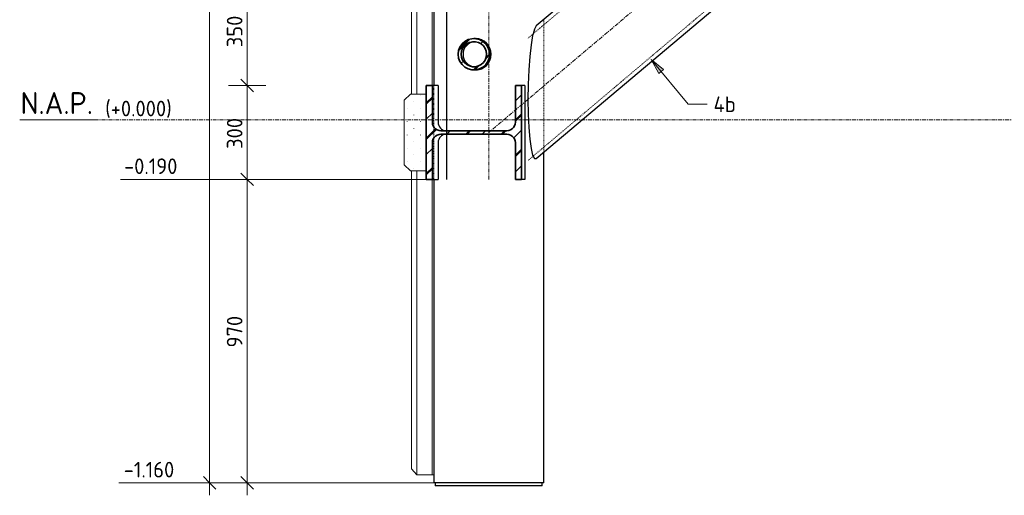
# Model space of a CAD drawing. Header units: millimetres. Extents: x -236694 to -141708, y -41476 to 103952.
# Tile 79 of 103: x -158687 to -155540, y -1200 to 321. Entities that reach past the tile are written whole.
import ezdxf

# ---------------------------------------------------------------- set-up
doc = ezdxf.new("R2010")
doc.units = ezdxf.units.MM
doc.linetypes.add('Grid Line', pattern=[22.225, 12.7, -3.175, 3.175, -3.175])
doc.linetypes.add('XX-HIDDEN', pattern=[4, 2, -2])
for name, color, linetype, lineweight in [('N-CO-BC-BETONVORM-G', 50, 'Continuous', 25), ('N-CO-BC-BETONVORM-G-1', 50, 'XX-HIDDEN', 18), ('N-CO-BC-BETONVORM-G-2', 50, 'Continuous', 13), ('N-CO-BC-BETONVORM-G-3', 50, 'Continuous', 18), ('N-CO-BC-BETONVORM-GN', 10, 'XX-HIDDEN', 18), ('N-CO-KC-KUNSTSTOFVORM-G', 7, 'Continuous', 13), ('N-CO-KC-KUNSTSTOFVORM-GD', 90, 'Continuous', 18), ('N-CO-SC-STAALVORM-G', 10, 'Continuous', 25), ('N-CO-SC-STAALVORM-G-1', 10, 'Continuous', 18), ('N-CO-SC-STAALVORM-GD', 90, 'Continuous', 35), ('X-XX-AL-CONSTRUCTIELIJN-G-1', 7, 'Grid Line', 18), ('X-XX-AL-M', 7, 'Continuous', 18), ('X-XX-AL-M-20', 7, 'Continuous', 18), ('X-XX-AL-T25-1', 250, 'Continuous', 13), ('X-XX-AL-T25-2', 7, 'Continuous', 13), ('X-XX-AL-VERWIJZING-G-1', 7, 'Grid Line', 18), ('X_XX_AL_VERWIJZING_G', 7, 'Continuous', 18), ('X_XX_AL_VERWIJZING_G-1', 7, 'Continuous', 25)]:
    doc.layers.add(name, color=color, linetype=linetype, lineweight=lineweight)
doc.styles.add('NLCS-ISO_1', font='NLCS-ISO.ttf', dxfattribs={"height": 50})
doc.styles.add('NLCS-ISO_2', font='NLCS-ISO.ttf', dxfattribs={"height": 70})
doc.dimstyles.new('2_5_NLCS_diagonal', dxfattribs={"dimscale": 304.8, "dimtxt": 50.137748, "dimasz": 0.131234, "dimexe": 0.19685, "dimexo": 0.0625, "dimgap": 0, "dimtad": 1, "dimdec": 0, "dimzin": 0, "dimdsep": 46, "dimtxsty": 'NLCS-ISO_1', "dimblk1": 'OBLIQUE', "dimblk2": 'OBLIQUE', "dimsah": 1, "dimcen": 0.09, "dimdle": 0.131234, "dimazin": 0, "dimtfac": 1, "dimtdec": 4, "dimtix": 1, "dimtmove": 0, "dimatfit": 3, "dimfxl": 0.19685, "dimfxlon": 1, "dimtvp": 1, "dimtolj": 1, "dimtzin": 0, "dimarcsym": 2})

# ---------------------------------------------------------------- blocks, each defined once
blk = doc.blocks.new('NLI_Balk_Buis - ø323_9_12_5-3689764-Doorsnede 5 dubbel geleidewerk')
at = {"layer": 'N-CO-BC-BETONVORM-GN'}
for p, q in [((100380.4, 1130.3), (99351.1, 261.2)), ((100573.3, 901.9), (99351.1, -130))]:
    blk.add_line(p, q, dxfattribs=at)
blk = doc.blocks.new('GM_afdekklepje - GM_afdekklepje-V219-Doorsnede 5 dubbel geleidewerk')
at = {"layer": 'N-CO-SC-STAALVORM-G'}
for p, q in [((99055, -1160), (99055, -1170)), ((99397.1, -1170), (99397.1, -1160)), ((99077.6, -1170), (99055, -1170)), ((99310.4, -1170), (99077.6, -1170)), ((99341.4, -1170), (99310.4, -1170)), ((99396.7, -1170), (99341.4, -1170)), ((99396.9, -1170), (99396.7, -1170))]:
    blk.add_line(p, q, dxfattribs=at)
blk = doc.blocks.new('GM_Hakorit_3820 - GM_Hakorit_3820-3593615-Doorsnede 5 dubbel geleidewerk')
at = {"layer": 'N-CO-KC-KUNSTSTOFVORM-G'}
for p, q in [((98995.9, 2685), (98994.2, 2683)), ((98995.9, 2685), (99026.5, 2685)), ((98995.9, 2685), (98995.9, 2683)), ((98979.4, 2437), (98979.4, 2033)), ((98995.9, 2437), (98995.9, 2033)), ((99045.2, 2410), (99045.2, 2060)), ((98979.4, 1787), (98979.4, 1383)), ((98995.9, 1787), (98995.9, 1383)), ((99045.2, 1760), (99045.2, 1410)), ((98979.4, 1137), (98979.4, 733)), ((98995.9, 1137), (98995.9, 733)), ((99045.2, 1110), (99045.2, 760)), ((98979.4, 487), (98979.4, 83.2)), ((98995.9, 487), (98995.9, 83.2)), ((99045.2, 460), (99045.2, 110)), ((98979.4, -163), (98979.4, -1115)), ((98995.9, -163), (98995.9, -1135)), ((99045.2, -190), (99045.2, -1135)), ((98979.4, -1115), (98995.9, -1135)), ((99045.2, -1135), (98995.9, -1135)), ((99050.2, -1135), (99045.2, -1135))]:
    blk.add_line(p, q, dxfattribs=at)
blk = doc.blocks.new('GM_Hakorit_1100 - GM_Hakorit_1100-V224-Doorsnede 5 dubbel geleidewerk')
at = {"layer": 'N-CO-BC-BETONVORM-G-3'}
h = blk.add_hatch(dxfattribs=at)
h.set_pattern_fill('ACO-KUNSTSTOF', color=256, style=0, pattern_type=2)
h.set_pattern_definition([(45, (102497.49, -9085), (-21.2132, 21.2132), [0.671, -29.329])])
h.paths.add_polyline_path([(98975.8, -163), (99026.5, -163), (99026.5, 83), (98975.8, 83), (98955.5, 63), (98955.5, -143), (98972, -159.2)], flags=0)
at = {"layer": 'N-CO-KC-KUNSTSTOFVORM-GD'}
for p, q in [((98975.8, 83), (98955.5, 63)), ((98955.5, 63), (98955.5, -143)), ((99026.5, 83), (98975.8, 83)), ((99026.5, -163), (99026.5, 83)), ((98955.5, -143), (98975.8, -163)), ((98975.8, -163), (99026.5, -163))]:
    blk.add_line(p, q, dxfattribs=at)
blk = doc.blocks.new('GM_Haalbuis_1000 - GM_Haalbuis_1000-3602095-Doorsnede 5 dubbel geleidewerk')
at = {"layer": 'N-CO-SC-STAALVORM-G-1'}
h = blk.add_hatch(dxfattribs=at)
h.set_pattern_fill('ACO-STAAL', color=256, style=0, pattern_type=2)
h.set_pattern_definition([(45, (102497.49, -9085), (-56.56854, 56.56854), []), (45, (102497.49, -9036.43), (-56.56854, 56.56854), []), (45, (102497.49, -9034.43), (-56.56854, 56.56854), []), (45, (102497.49, -9032.43), (-56.56854, 56.56854), [])])
h.paths.add_polyline_path([(99172.4, 160.4), (99184.6, 160.4), (99196.5, 163.2), (99207.3, 168.9), (99216.5, 176.8), (99223.4, 186.8), (99227.8, 198), (99229.2, 210), (99227.8, 222), (99223.4, 233.2), (99216.5, 243.2), (99207.3, 251.1), (99196.5, 256.8), (99184.6, 259.6), (99172.4, 259.6), (99160.6, 256.8), (99149.7, 251.1), (99140.6, 243.2), (99133.7, 233.2), (99129.3, 222), (99127.8, 210), (99129.3, 198), (99133.7, 186.8), (99140.6, 176.8), (99149.7, 168.9), (99160.6, 163.2)], flags=0)
h.paths.add_polyline_path([(99183.4, 170.3), (99173.6, 170.3), (99164.2, 172.6), (99155.1, 177.4), (99148.2, 183.5), (99142.6, 191.4), (99139.2, 200.4), (99138, 210), (99139.2, 219.6), (99142.6, 228.6), (99148.2, 236.5), (99155.5, 242.9), (99164.2, 247.4), (99173.6, 249.7), (99183.4, 249.7), (99192.9, 247.4), (99201.6, 242.9), (99208.9, 236.5), (99214.4, 228.6), (99217.9, 219.6), (99219.1, 210), (99217.9, 200.4), (99214.4, 191.4), (99208.9, 183.5), (99201.6, 177.1), (99192.9, 172.6)], flags=0)
at = {"layer": 'N-CO-SC-STAALVORM-G'}
for p, q in [((99183.2, 260), (99178.5, 260)), ((99184.1, 260), (99183.2, 260)), ((99178.5, 160), (99183.2, 160)), ((99183.2, 160), (99184.1, 160))]:
    blk.add_line(p, q, dxfattribs=at)
for centre, major_axis, start_param, end_param in [((99183.2, 210), (0, 50), 4.712389, 6.281932), ((99184.1, 210), (0, 50), 4.712389, 6.283185), ((99183.2, 210), (0, 50), 6.043046, 6.230711), ((99183.2, 210), (0, 50), 5.798496, 5.941607), ((99183.2, 210), (0, 40), 0.056019, 1.570796), ((99183.2, 210), (0, 50), 5.553239, 5.689323), ((99183.2, 210), (0, 50), 5.306327, 5.442281), ((99183.2, 210), (0, 50), 5.054311, 5.196963), ((99183.2, 210), (0, 50), 4.712389, 4.952399), ((99183.2, 210), (0, 40), 1.570796, 3.085573), ((99183.2, 210), (0, 50), 3.142846, 4.712389), ((99184.1, 210), (0, 50), 3.141593, 4.712389), ((99183.2, 210), (0, 50), 4.227814, 4.370467), ((99183.2, 210), (0, 50), 4.472379, 4.712389), ((99183.2, 210), (0, 50), 3.194067, 3.381732), ((99183.2, 210), (0, 50), 3.483171, 3.626282), ((99183.2, 210), (0, 50), 3.735455, 3.871539), ((99183.2, 210), (0, 50), 3.982497, 4.118451)]:
    blk.add_ellipse(centre, major_axis=major_axis, ratio=0.986394, start_param=start_param, end_param=end_param, dxfattribs=at)
at = {"layer": 'N-CO-SC-STAALVORM-GD', "flags": 128}
for points in [[(99178.5, 260), (99172.4, 259.6), (99160.6, 256.8), (99149.7, 251.1), (99140.6, 243.2), (99133.7, 233.2), (99129.3, 222), (99127.8, 210)], [(99229.2, 210), (99227.8, 222), (99223.4, 233.2), (99216.5, 243.2), (99207.3, 251.1), (99196.5, 256.8), (99184.6, 259.6), (99178.6, 260)], [(99138, 210), (99139.2, 219.6), (99142.6, 228.6), (99148.2, 236.5), (99155.5, 242.9), (99164.2, 247.4), (99173.6, 249.7), (99183.4, 249.7), (99192.9, 247.4), (99201.6, 242.9), (99208.9, 236.5), (99214.4, 228.6), (99217.9, 219.6), (99219.1, 210)], [(99127.8, 210), (99129.3, 198), (99133.7, 186.8), (99140.6, 176.8), (99149.7, 168.9), (99160.6, 163.2), (99172.4, 160.4), (99178.5, 160)], [(99219.1, 210), (99217.9, 200.4), (99214.4, 191.4), (99208.9, 183.5), (99201.6, 177.1), (99192.9, 172.6), (99183.4, 170.3), (99173.6, 170.3), (99164.2, 172.6), (99155.5, 177.1), (99148.2, 183.5), (99142.6, 191.4), (99139.2, 200.4), (99138, 210)], [(99178.6, 160), (99184.6, 160.4), (99196.5, 163.2), (99207.3, 168.9), (99216.5, 176.8), (99223.4, 186.8), (99227.8, 198), (99229.2, 210)]]:
    blk.add_lwpolyline(points, dxfattribs=at)
blk = doc.blocks.new('Level - Name_Elevation-1473910-Doorsnede 5 dubbel geleidewerk')
at = {"layer": 'X_XX_AL_VERWIJZING_G'}
blk.add_line((97965.6, 0), (97726.6, 0), dxfattribs=at)
blk = doc.blocks.new('Spot Elevations - lijn-1760301-Doorsnede 5 dubbel geleidewerk')
at = {"layer": 'X-XX-AL-M'}
blk.add_line((98021.4, 1260), (98221.4, 1260), dxfattribs=at)
blk = doc.blocks.new('DIMBLOCK143-Doorsnede 5 dubbel geleidewerk')
at = {"layer": 'X-XX-AL-M-20'}
for p, q in [((-158080.2, 2750), (-158080.2, -1200)), ((-158020.2, 2710), (-158140.2, 2710)), ((-158080.2, 2710), (-158100.2, 2730)), ((-158080.2, 2710), (-158060.2, 2690)), ((-158080.2, 2710), (-158020.2, 2710)), ((-158020.2, -1160), (-158140.2, -1160)), ((-158080.2, -1160), (-158100.2, -1140)), ((-158080.2, -1160), (-158060.2, -1180)), ((-158080.2, -1160), (-158020.2, -1160))]:
    blk.add_line(p, q, dxfattribs=at)
at = {"layer": 'X-XX-AL-M-20', "color": 0, "insert": (-158145.3, 705), "char_height": 50, "width": 168.009, "attachment_point": 1, "rotation": 90, "line_spacing_factor": 1.135194, "style": 'NLCS-ISO_1'}
blk.add_mtext('3870', dxfattribs=at)
blk = doc.blocks.new('_Oblique')
at = {"color": 0, "linetype": 'ByBlock', "lineweight": -2}
blk.add_line((-0.5, -0.5), (0.5, 0.5), dxfattribs=at)
blk = doc.blocks.new('DIMBLOCK151-Doorsnede 5 dubbel geleidewerk')
at = {"layer": 'X-XX-AL-M-20'}
for p, q in [((-157960.2, 460), (-157980.2, 480)), ((-157900.2, 460), (-158020.2, 460)), ((-157960.2, 460), (-157960.2, 110)), ((-157960.2, 460), (-157940.2, 440)), ((-157960.2, 460), (-157900.2, 460)), ((-157960.2, 110), (-157980.2, 130)), ((-157900.2, 110), (-158020.2, 110)), ((-157960.2, 110), (-157940.2, 90)), ((-157960.2, 110), (-157900.2, 110))]:
    blk.add_line(p, q, dxfattribs=at)
at = {"layer": 'X-XX-AL-M-20', "color": 0, "insert": (-158025.3, 232.5), "char_height": 50, "width": 126.007, "attachment_point": 1, "rotation": 90, "line_spacing_factor": 1.135194, "style": 'NLCS-ISO_1'}
blk.add_mtext('350', dxfattribs=at)
blk = doc.blocks.new('DIMBLOCK152-Doorsnede 5 dubbel geleidewerk')
at = {"layer": 'X-XX-AL-M-20'}
for p, q in [((-157960.2, 110), (-157980.2, 130)), ((-157900.2, 110), (-158020.2, 110)), ((-157960.2, 110), (-157960.2, -190)), ((-157960.2, 110), (-157940.2, 90)), ((-157960.2, 110), (-157900.2, 110)), ((-157960.2, -190), (-157980.2, -170)), ((-157900.2, -190), (-158020.2, -190)), ((-157960.2, -190), (-157940.2, -210)), ((-157960.2, -190), (-157900.2, -190))]:
    blk.add_line(p, q, dxfattribs=at)
at = {"layer": 'X-XX-AL-M-20', "color": 0, "insert": (-158025.3, -92.5), "char_height": 50, "width": 126.007, "attachment_point": 1, "rotation": 90, "line_spacing_factor": 1.135194, "style": 'NLCS-ISO_1'}
blk.add_mtext('300', dxfattribs=at)
blk = doc.blocks.new('DIMBLOCK153-Doorsnede 5 dubbel geleidewerk')
at = {"layer": 'X-XX-AL-M-20'}
for p, q in [((-157960.2, -190), (-157980.2, -170)), ((-157900.2, -190), (-158020.2, -190)), ((-157960.2, -190), (-157960.2, -1200)), ((-157960.2, -190), (-157940.2, -210)), ((-157960.2, -190), (-157900.2, -190)), ((-157900.2, -1160), (-158020.2, -1160)), ((-157960.2, -1160), (-157980.2, -1140)), ((-157960.2, -1160), (-157940.2, -1180)), ((-157960.2, -1160), (-157900.2, -1160))]:
    blk.add_line(p, q, dxfattribs=at)
at = {"layer": 'X-XX-AL-M-20', "color": 0, "insert": (-158025.3, -727.5), "char_height": 50, "width": 126.007, "attachment_point": 1, "rotation": 90, "line_spacing_factor": 1.135194, "style": 'NLCS-ISO_1'}
blk.add_mtext('970', dxfattribs=at)

msp = doc.modelspace()

# ---------------------------------------------------------------- hatches: boundary and pattern name
at = {"layer": 'N-CO-SC-STAALVORM-G-1'}
h = msp.add_hatch(dxfattribs=at)
h.set_pattern_fill('ACO-STAAL', color=256, style=0, pattern_type=2)
h.set_pattern_definition([(45, (-153916.47, -9085), (-56.56854, 56.56854), []), (45, (-153916.47, -9036.43), (-56.56854, 56.56854), []), (45, (-153916.47, -9034.43), (-56.56854, 56.56854), []), (45, (-153916.47, -9032.43), (-56.56854, 56.56854), [])])
h.paths.add_polyline_path([(-157371, -190), (-157368.2, -190), (-157368.2, -72.5), (-157367.5, -66.5), (-157365.5, -60.8), (-157362.3, -55.7), (-157357.9, -51.4), (-157352.7, -48.2), (-157347, -46.2), (-157340.9, -45.5), (-157130, -45.5), (-157123.9, -46.2), (-157118.1, -48.2), (-157112.9, -51.4), (-157108.6, -55.7), (-157105.3, -60.8), (-157103.3, -66.5), (-157102.6, -72.5), (-157102.6, -190), (-157083.4, -190), (-157083.4, 110), (-157102.6, 110), (-157102.6, -7.5), (-157103.3, -13.5), (-157105.3, -19.2), (-157108.6, -24.3), (-157112.9, -28.6), (-157118.1, -31.8), (-157123.9, -33.8), (-157130, -34.5), (-157342.9, -34.3), (-157347, -33.8), (-157352.7, -31.8), (-157357.9, -28.6), (-157362.3, -24.3), (-157365.5, -19.2), (-157367.5, -13.5), (-157368.2, -7.5), (-157368.2, 110), (-157387.5, 110), (-157387.5, -190)], flags=0)
at = {"layer": 'X-XX-AL-T25-1'}
msp.add_hatch(color=256, dxfattribs=at).paths.add_polyline_path([(-156668.8, 193.4), (-156644.7, 148.5), (-156629.3, 161.2)], flags=0)

# ---------------------------------------------------------------- linework, layer by layer
at = {"layer": 'N-CO-BC-BETONVORM-GN'}
for p, q in [((-157011.9, 304.3), (-157011.9, 320.5)), ((-157011.9, -86.9), (-157011.9, 304.1)), ((-157363.9, 110), (-157363.9, -21.6)), ((-157363.9, -21.8), (-157363.9, -58.2)), ((-157363.9, -58.4), (-157363.9, -190)), ((-157011.9, -103.3), (-157011.9, -87))]:
    msp.add_line(p, q, dxfattribs=at)
at = {"layer": 'N-CO-SC-STAALVORM-G'}
for p, q in [((-157322.8, 2710), (-157322.8, -190)), ((-156037.6, 1143.2), (-157035.9, 300.4)), ((-157035.9, -123.6), (-155828.7, 895.7)), ((-157363.9, 460), (-157363.9, 110)), ((-157350, 110), (-157368.2, 110)), ((-157350, 110), (-157350, -7.5)), ((-157072.8, 110), (-157083.4, 110)), ((-157072.8, 110), (-157072.8, -190)), ((-157350, -72.5), (-157350, -190)), ((-157011.9, -1160), (-157011.9, -103.4)), ((-157368.2, -190), (-157350, -190)), ((-157363.9, -190), (-157363.9, -1160)), ((-157072.8, -190), (-157083.4, -190)), ((-157337.2, -1160), (-157363.9, -1160)), ((-157104.4, -1160), (-157337.2, -1160)), ((-157067.6, -1160), (-157104.4, -1160)), ((-157012.3, -1160), (-157067.6, -1160)), ((-157012.1, -1160), (-157012.3, -1160))]:
    msp.add_line(p, q, dxfattribs=at)
at = {"layer": 'N-CO-SC-STAALVORM-G', "flags": 128}
for points in [[(-157035.9, 300.4), (-157041.9, 290), (-157046.1, 275.7)], [(-157046.2, 275.5), (-157047.6, 269.5), (-157052.7, 239.9), (-157057, 202.7), (-157060.2, 159.8), (-157062.2, 113.3), (-157062.8, 65.6)], [(-157062.8, 65.6), (-157062.2, 19), (-157060.2, -24.1), (-157057, -61.6), (-157052.7, -91.5), (-157047.6, -112.5), (-157046.2, -116.1)], [(-157046.1, -116.2), (-157041.9, -123.3), (-157035.9, -123.6)]]:
    msp.add_lwpolyline(points, dxfattribs=at)
at = {"layer": 'N-CO-SC-STAALVORM-G'}
for centre, start_param, end_param in [((-157323.4, -7.5), 1.570796, 3.127476), ((-157323.4, -72.5), 0.014117, 1.570796)]:
    msp.add_ellipse(centre, major_axis=(0, 27), ratio=0.986394, start_param=start_param, end_param=end_param, dxfattribs=at)
at = {"layer": 'N-CO-SC-STAALVORM-GD'}
for p, q in [((-157368.2, 110), (-157387.5, 110)), ((-157387.5, 110), (-157387.5, -190)), ((-157368.2, -7.5), (-157368.2, 110)), ((-157083.4, 110), (-157102.6, 110)), ((-157102.6, 110), (-157102.6, -7.5)), ((-157083.4, -190), (-157083.4, 110)), ((-157130, -34.5), (-157340.9, -34.5)), ((-157340.9, -45.5), (-157130, -45.5)), ((-157368.2, -190), (-157368.2, -72.5)), ((-157102.6, -72.5), (-157102.6, -190)), ((-157387.5, -190), (-157368.2, -190)), ((-157102.6, -190), (-157083.4, -190))]:
    msp.add_line(p, q, dxfattribs=at)
at = {"layer": 'N-CO-SC-STAALVORM-GD', "flags": 128}
for points in [[(-157340.9, -34.5), (-157347, -33.8), (-157352.7, -31.8), (-157357.9, -28.6), (-157362.3, -24.3), (-157365.5, -19.2), (-157367.5, -13.5), (-157368.2, -7.5)], [(-157102.6, -7.5), (-157103.3, -13.5), (-157105.3, -19.2), (-157108.6, -24.3), (-157112.9, -28.6), (-157118.1, -31.8), (-157123.9, -33.8), (-157130, -34.5)], [(-157368.2, -72.5), (-157367.5, -66.5), (-157365.5, -60.8), (-157362.3, -55.7), (-157357.9, -51.4), (-157352.7, -48.2), (-157347, -46.2), (-157340.9, -45.5)], [(-157130, -45.5), (-157123.9, -46.2), (-157118.1, -48.2), (-157112.9, -51.4), (-157108.6, -55.7), (-157105.3, -60.8), (-157103.3, -66.5), (-157102.6, -72.5)]]:
    msp.add_lwpolyline(points, dxfattribs=at)
at = {"layer": 'X-XX-AL-CONSTRUCTIELIJN-G-1'}
for p, q in [((-157187.9, -190), (-157187.9, 2710)), ((-154108.6, 2560), (-157187.9, -40))]:
    msp.add_line(p, q, dxfattribs=at)
at = {"layer": 'X-XX-AL-M'}
for p, q in [((-157634, -190), (-158164.8, -190)), ((-157387.5, -190), (-157634, -190)), ((-157979, -1160), (-158170.4, -1160)), ((-157363.5, -1160), (-157979, -1160))]:
    msp.add_line(p, q, dxfattribs=at)
at = {"layer": 'X-XX-AL-T25-1'}
for p, q in [((-156668.8, 193.4), (-156644.7, 148.5)), ((-156629.3, 161.2), (-156668.8, 193.4)), ((-156668.8, 193.4), (-156550.6, 50.2)), ((-156644.7, 148.5), (-156629.3, 161.2)), ((-156550.6, 50.2), (-156489.3, 50.2))]:
    msp.add_line(p, q, dxfattribs=at)
at = {"layer": 'X-XX-AL-VERWIJZING-G-1'}
msp.add_line((-158448.3, 0), (-153669.1, 0), dxfattribs=at)

# ---------------------------------------------------------------- block references
at = {"layer": 'N-CO-BC-BETONVORM-G'}
for name in ['GM_Hakorit_3820 - GM_Hakorit_3820-3593615-Doorsnede 5 dubbel geleidewerk', 'GM_Haalbuis_1000 - GM_Haalbuis_1000-3602095-Doorsnede 5 dubbel geleidewerk', 'GM_afdekklepje - GM_afdekklepje-V219-Doorsnede 5 dubbel geleidewerk']:
    msp.add_blockref(name, (-256414, 0), dxfattribs=at)
at = {"layer": 'N-CO-BC-BETONVORM-G-1'}
msp.add_blockref('NLI_Balk_Buis - ø323_9_12_5-3689764-Doorsnede 5 dubbel geleidewerk', (-256414, 0), dxfattribs=at)
at = {"layer": 'N-CO-BC-BETONVORM-G-2'}
msp.add_blockref('GM_Hakorit_1100 - GM_Hakorit_1100-V224-Doorsnede 5 dubbel geleidewerk', (-256414, 0), dxfattribs=at)
at = {"layer": 'X-XX-AL-M'}
for p in [(-256386.2, -1450), (-256391.8, -2420)]:
    msp.add_blockref('Spot Elevations - lijn-1760301-Doorsnede 5 dubbel geleidewerk', p, dxfattribs=at)
at = {"layer": 'X_XX_AL_VERWIJZING_G'}
msp.add_blockref('Level - Name_Elevation-1473910-Doorsnede 5 dubbel geleidewerk', (-256414, 0), dxfattribs=at)

# ---------------------------------------------------------------- texts
at = {"layer": 'X-XX-AL-M', "char_height": 50, "attachment_point": 1, "line_spacing_factor": 1.135194, "style": 'NLCS-ISO_1'}
for s, insert, width in [('-0.190', (-158354, -122.9), 214.18), ('-1.160', (-158354.8, -1092.9), 202.749)]:
    msp.add_mtext(s, dxfattribs=dict(at, insert=insert, width=width))
at = {"layer": 'X-XX-AL-T25-2', "insert": (-156469.3, 75.2), "char_height": 50, "width": 91.392, "attachment_point": 1, "style": 'NLCS-ISO_1'}
msp.add_mtext('4b', dxfattribs=at)
at = {"layer": 'X_XX_AL_VERWIJZING_G-1', "attachment_point": 1}
for s, insert, char_height, width, style in [('N.A.P.', (-158684.7, 89), 70, 291.814, 'NLCS-ISO_2'), ('(+0.000)', (-158414.2, 61.6), 50, 282.194, 'NLCS-ISO_1')]:
    msp.add_mtext(s, dxfattribs=dict(at, insert=insert, char_height=char_height, width=width, style=style))

# ---------------------------------------------------------------- dimensions: what is measured, and where the dimension line sits
at = {"layer": 'X-XX-AL-M'}
for base, p1, p2, override, picture, middle in [((-158080.2, -1160), (-158020.2, 2710), (-158020.2, -1160), {"dimpost": '<>', "dimfxl": 3870}, 'DIMBLOCK143-Doorsnede 5 dubbel geleidewerk', (-158105.2, 775)), ((-157960.2, 110), (-157900.2, 460), (-157900.2, 110), {"dimpost": '<>', "dimfxl": 350}, 'DIMBLOCK151-Doorsnede 5 dubbel geleidewerk', (-157985.2, 285)), ((-157960.2, -190), (-157900.2, 110), (-157900.2, -190), {"dimpost": '<>', "dimfxl": 300}, 'DIMBLOCK152-Doorsnede 5 dubbel geleidewerk', (-157985.2, -40)), ((-157960.2, -1160), (-157900.2, -190), (-157900.2, -1160), {"dimpost": '<>', "dimfxl": 970}, 'DIMBLOCK153-Doorsnede 5 dubbel geleidewerk', (-157985.2, -675))]:
    dim = msp.add_linear_dim(base=base, p1=p1, p2=p2, angle=90, dimstyle='2_5_NLCS_diagonal', override=override, dxfattribs=at)
    dim.commit()
    dim.dimension.update_dxf_attribs({"geometry": picture, "text_midpoint": middle})

doc.saveas('drawing.dxf')
